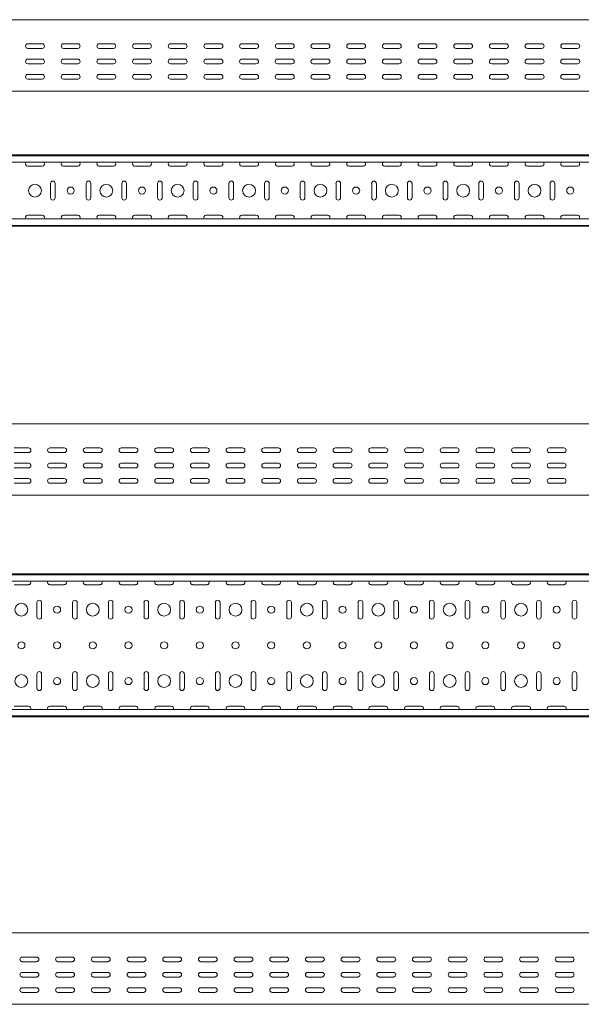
# Model space of a CAD drawing. Header units: millimetres. Extents: x -687 to 2818, y -3045 to -131.
# Tile 9 of 10: x 1198 to 1985, y -1510 to -131. Entities that reach past the tile are written whole.
import ezdxf

# ---------------------------------------------------------------- set-up
doc = ezdxf.new("R2010")
doc.units = ezdxf.units.MM

msp = doc.modelspace()

# ---------------------------------------------------------------- linework, layer by layer
at = {"color": 7, "linetype": 'Continuous', "lineweight": 15}
for p, q in [((2809.2, -131.1), (341.2, -131.1)), ((1229.2, -164.9), (1209.2, -164.9)), ((1279.2, -164.9), (1259.2, -164.9)), ((1329.2, -164.9), (1309.2, -164.9)), ((1379.2, -164.9), (1359.2, -164.9)), ((1429.2, -164.9), (1409.2, -164.9)), ((1479.2, -164.9), (1459.2, -164.9)), ((1529.2, -164.9), (1509.2, -164.9)), ((1579.2, -164.9), (1559.2, -164.9)), ((1629.2, -164.9), (1609.2, -164.9)), ((1679.2, -164.9), (1659.2, -164.9)), ((1729.2, -164.9), (1709.2, -164.9)), ((1779.2, -164.9), (1759.2, -164.9)), ((1829.2, -164.9), (1809.2, -164.9)), ((1879.2, -164.9), (1859.2, -164.9)), ((1929.2, -164.9), (1909.2, -164.9)), ((1979.2, -164.9), (1959.2, -164.9)), ((1209.2, -171.4), (1229.2, -171.4)), ((1259.2, -171.4), (1279.2, -171.4)), ((1309.2, -171.4), (1329.2, -171.4)), ((1359.2, -171.4), (1379.2, -171.4)), ((1409.2, -171.4), (1429.2, -171.4)), ((1459.2, -171.4), (1479.2, -171.4)), ((1509.2, -171.4), (1529.2, -171.4)), ((1559.2, -171.4), (1579.2, -171.4)), ((1609.2, -171.4), (1629.2, -171.4)), ((1659.2, -171.4), (1679.2, -171.4)), ((1709.2, -171.4), (1729.2, -171.4)), ((1759.2, -171.4), (1779.2, -171.4)), ((1809.2, -171.4), (1829.2, -171.4)), ((1859.2, -171.4), (1879.2, -171.4)), ((1909.2, -171.4), (1929.2, -171.4)), ((1959.2, -171.4), (1979.2, -171.4)), ((1209.2, -186.4), (1229.2, -186.4)), ((1229.2, -192.9), (1209.2, -192.9)), ((1259.2, -186.4), (1279.2, -186.4)), ((1279.2, -192.9), (1259.2, -192.9)), ((1309.2, -186.4), (1329.2, -186.4)), ((1329.2, -192.9), (1309.2, -192.9)), ((1359.2, -186.4), (1379.2, -186.4)), ((1379.2, -192.9), (1359.2, -192.9)), ((1409.2, -186.4), (1429.2, -186.4)), ((1429.2, -192.9), (1409.2, -192.9)), ((1459.2, -186.4), (1479.2, -186.4)), ((1479.2, -192.9), (1459.2, -192.9)), ((1509.2, -186.4), (1529.2, -186.4)), ((1529.2, -192.9), (1509.2, -192.9)), ((1559.2, -186.4), (1579.2, -186.4)), ((1579.2, -192.9), (1559.2, -192.9)), ((1609.2, -186.4), (1629.2, -186.4)), ((1629.2, -192.9), (1609.2, -192.9)), ((1659.2, -186.4), (1679.2, -186.4)), ((1679.2, -192.9), (1659.2, -192.9)), ((1709.2, -186.4), (1729.2, -186.4)), ((1729.2, -192.9), (1709.2, -192.9)), ((1759.2, -186.4), (1779.2, -186.4)), ((1779.2, -192.9), (1759.2, -192.9)), ((1809.2, -186.4), (1829.2, -186.4)), ((1829.2, -192.9), (1809.2, -192.9)), ((1859.2, -186.4), (1879.2, -186.4)), ((1879.2, -192.9), (1859.2, -192.9)), ((1909.2, -186.4), (1929.2, -186.4)), ((1929.2, -192.9), (1909.2, -192.9)), ((1959.2, -186.4), (1979.2, -186.4)), ((1979.2, -192.9), (1959.2, -192.9)), ((1209.2, -207.9), (1229.2, -207.9)), ((1229.2, -214.4), (1209.2, -214.4)), ((1259.2, -207.9), (1279.2, -207.9)), ((1279.2, -214.4), (1259.2, -214.4)), ((1309.2, -207.9), (1329.2, -207.9)), ((1329.2, -214.4), (1309.2, -214.4)), ((1359.2, -207.9), (1379.2, -207.9)), ((1379.2, -214.4), (1359.2, -214.4)), ((1409.2, -207.9), (1429.2, -207.9)), ((1429.2, -214.4), (1409.2, -214.4)), ((1459.2, -207.9), (1479.2, -207.9)), ((1479.2, -214.4), (1459.2, -214.4)), ((1509.2, -207.9), (1529.2, -207.9)), ((1529.2, -214.4), (1509.2, -214.4)), ((1559.2, -207.9), (1579.2, -207.9)), ((1579.2, -214.4), (1559.2, -214.4)), ((1609.2, -207.9), (1629.2, -207.9)), ((1629.2, -214.4), (1609.2, -214.4)), ((1659.2, -207.9), (1679.2, -207.9)), ((1679.2, -214.4), (1659.2, -214.4)), ((1709.2, -207.9), (1729.2, -207.9)), ((1729.2, -214.4), (1709.2, -214.4)), ((1759.2, -207.9), (1779.2, -207.9)), ((1779.2, -214.4), (1759.2, -214.4)), ((1809.2, -207.9), (1829.2, -207.9)), ((1829.2, -214.4), (1809.2, -214.4)), ((1859.2, -207.9), (1879.2, -207.9)), ((1879.2, -214.4), (1859.2, -214.4)), ((1909.2, -207.9), (1929.2, -207.9)), ((1929.2, -214.4), (1909.2, -214.4)), ((1959.2, -207.9), (1979.2, -207.9)), ((1979.2, -214.4), (1959.2, -214.4)), ((341.2, -231.1), (2809.2, -231.1)), ((341.2, -320.5), (2809.2, -320.5)), ((2809.2, -321.6), (341.2, -321.6)), ((341.2, -330.7), (2809.2, -330.7)), ((1209.2, -336.2), (1229.2, -336.2)), ((1259.2, -336.2), (1279.2, -336.2)), ((1309.2, -336.2), (1329.2, -336.2)), ((1359.2, -336.2), (1379.2, -336.2)), ((1409.2, -336.2), (1429.2, -336.2)), ((1459.2, -336.2), (1479.2, -336.2)), ((1509.2, -336.2), (1529.2, -336.2)), ((1559.2, -336.2), (1579.2, -336.2)), ((1609.2, -336.2), (1629.2, -336.2)), ((1659.2, -336.2), (1679.2, -336.2)), ((1709.2, -336.2), (1729.2, -336.2)), ((1759.2, -336.2), (1779.2, -336.2)), ((1809.2, -336.2), (1829.2, -336.2)), ((1859.2, -336.2), (1879.2, -336.2)), ((1909.2, -336.2), (1929.2, -336.2)), ((1959.2, -336.2), (1979.2, -336.2)), ((1241, -360.5), (1241, -380.5)), ((1247.5, -380.5), (1247.5, -360.5)), ((1291, -360.5), (1291, -380.5)), ((1297.5, -380.5), (1297.5, -360.5)), ((1341, -360.5), (1341, -380.5)), ((1347.5, -380.5), (1347.5, -360.5)), ((1391, -360.5), (1391, -380.5)), ((1397.5, -380.5), (1397.5, -360.5)), ((1441, -360.5), (1441, -380.5)), ((1447.5, -380.5), (1447.5, -360.5)), ((1491, -360.5), (1491, -380.5)), ((1497.5, -380.5), (1497.5, -360.5)), ((1541, -360.5), (1541, -380.5)), ((1547.5, -380.5), (1547.5, -360.5)), ((1591, -360.5), (1591, -380.5)), ((1597.5, -380.5), (1597.5, -360.5)), ((1641, -360.5), (1641, -380.5)), ((1647.5, -380.5), (1647.5, -360.5)), ((1691, -360.5), (1691, -380.5)), ((1697.5, -380.5), (1697.5, -360.5)), ((1741, -360.5), (1741, -380.5)), ((1747.5, -380.5), (1747.5, -360.5)), ((1791, -360.5), (1791, -380.5)), ((1797.5, -380.5), (1797.5, -360.5)), ((1841, -360.5), (1841, -380.5)), ((1847.5, -380.5), (1847.5, -360.5)), ((1891, -360.5), (1891, -380.5)), ((1897.5, -380.5), (1897.5, -360.5)), ((1941, -360.5), (1941, -380.5)), ((1947.5, -380.5), (1947.5, -360.5)), ((2809.2, -410.2), (341.2, -410.2)), ((1229.2, -404.7), (1209.2, -404.7)), ((1279.2, -404.7), (1259.2, -404.7)), ((1329.2, -404.7), (1309.2, -404.7)), ((1379.2, -404.7), (1359.2, -404.7)), ((1429.2, -404.7), (1409.2, -404.7)), ((1479.2, -404.7), (1459.2, -404.7)), ((1529.2, -404.7), (1509.2, -404.7)), ((1579.2, -404.7), (1559.2, -404.7)), ((1629.2, -404.7), (1609.2, -404.7)), ((1679.2, -404.7), (1659.2, -404.7)), ((1729.2, -404.7), (1709.2, -404.7)), ((1779.2, -404.7), (1759.2, -404.7)), ((1829.2, -404.7), (1809.2, -404.7)), ((1879.2, -404.7), (1859.2, -404.7)), ((1929.2, -404.7), (1909.2, -404.7)), ((1979.2, -404.7), (1959.2, -404.7)), ((341.2, -419.3), (2809.2, -419.3)), ((341.2, -420.5), (2809.2, -420.5)), ((2790.2, -697.1), (322.2, -697.1)), ((1210.2, -730.9), (1190.2, -730.9)), ((1190.2, -737.4), (1210.2, -737.4)), ((1260.2, -730.9), (1240.2, -730.9)), ((1240.2, -737.4), (1260.2, -737.4)), ((1310.2, -730.9), (1290.2, -730.9)), ((1290.2, -737.4), (1310.2, -737.4)), ((1360.2, -730.9), (1340.2, -730.9)), ((1340.2, -737.4), (1360.2, -737.4)), ((1410.2, -730.9), (1390.2, -730.9)), ((1390.2, -737.4), (1410.2, -737.4)), ((1460.2, -730.9), (1440.2, -730.9)), ((1440.2, -737.4), (1460.2, -737.4)), ((1510.2, -730.9), (1490.2, -730.9)), ((1490.2, -737.4), (1510.2, -737.4)), ((1560.2, -730.9), (1540.2, -730.9)), ((1540.2, -737.4), (1560.2, -737.4)), ((1610.2, -730.9), (1590.2, -730.9)), ((1590.2, -737.4), (1610.2, -737.4)), ((1660.2, -730.9), (1640.2, -730.9)), ((1640.2, -737.4), (1660.2, -737.4)), ((1710.2, -730.9), (1690.2, -730.9)), ((1690.2, -737.4), (1710.2, -737.4)), ((1760.2, -730.9), (1740.2, -730.9)), ((1740.2, -737.4), (1760.2, -737.4)), ((1810.2, -730.9), (1790.2, -730.9)), ((1790.2, -737.4), (1810.2, -737.4)), ((1860.2, -730.9), (1840.2, -730.9)), ((1840.2, -737.4), (1860.2, -737.4)), ((1910.2, -730.9), (1890.2, -730.9)), ((1890.2, -737.4), (1910.2, -737.4)), ((1960.2, -730.9), (1940.2, -730.9)), ((1940.2, -737.4), (1960.2, -737.4)), ((1210.2, -752.4), (1190.2, -752.4)), ((1260.2, -752.4), (1240.2, -752.4)), ((1310.2, -752.4), (1290.2, -752.4)), ((1360.2, -752.4), (1340.2, -752.4)), ((1410.2, -752.4), (1390.2, -752.4)), ((1460.2, -752.4), (1440.2, -752.4)), ((1510.2, -752.4), (1490.2, -752.4)), ((1560.2, -752.4), (1540.2, -752.4)), ((1610.2, -752.4), (1590.2, -752.4)), ((1660.2, -752.4), (1640.2, -752.4)), ((1710.2, -752.4), (1690.2, -752.4)), ((1760.2, -752.4), (1740.2, -752.4)), ((1810.2, -752.4), (1790.2, -752.4)), ((1860.2, -752.4), (1840.2, -752.4)), ((1910.2, -752.4), (1890.2, -752.4)), ((1960.2, -752.4), (1940.2, -752.4)), ((1190.2, -758.9), (1210.2, -758.9)), ((1240.2, -758.9), (1260.2, -758.9)), ((1290.2, -758.9), (1310.2, -758.9)), ((1340.2, -758.9), (1360.2, -758.9)), ((1390.2, -758.9), (1410.2, -758.9)), ((1440.2, -758.9), (1460.2, -758.9)), ((1490.2, -758.9), (1510.2, -758.9)), ((1540.2, -758.9), (1560.2, -758.9)), ((1590.2, -758.9), (1610.2, -758.9)), ((1640.2, -758.9), (1660.2, -758.9)), ((1690.2, -758.9), (1710.2, -758.9)), ((1740.2, -758.9), (1760.2, -758.9)), ((1790.2, -758.9), (1810.2, -758.9)), ((1840.2, -758.9), (1860.2, -758.9)), ((1890.2, -758.9), (1910.2, -758.9)), ((1940.2, -758.9), (1960.2, -758.9)), ((1210.2, -773.9), (1190.2, -773.9)), ((1190.2, -780.4), (1210.2, -780.4)), ((1260.2, -773.9), (1240.2, -773.9)), ((1240.2, -780.4), (1260.2, -780.4)), ((1310.2, -773.9), (1290.2, -773.9)), ((1290.2, -780.4), (1310.2, -780.4)), ((1360.2, -773.9), (1340.2, -773.9)), ((1340.2, -780.4), (1360.2, -780.4)), ((1410.2, -773.9), (1390.2, -773.9)), ((1390.2, -780.4), (1410.2, -780.4)), ((1460.2, -773.9), (1440.2, -773.9)), ((1440.2, -780.4), (1460.2, -780.4)), ((1510.2, -773.9), (1490.2, -773.9)), ((1490.2, -780.4), (1510.2, -780.4)), ((1560.2, -773.9), (1540.2, -773.9)), ((1540.2, -780.4), (1560.2, -780.4)), ((1610.2, -773.9), (1590.2, -773.9)), ((1590.2, -780.4), (1610.2, -780.4)), ((1660.2, -773.9), (1640.2, -773.9)), ((1640.2, -780.4), (1660.2, -780.4)), ((1710.2, -773.9), (1690.2, -773.9)), ((1690.2, -780.4), (1710.2, -780.4)), ((1760.2, -773.9), (1740.2, -773.9)), ((1740.2, -780.4), (1760.2, -780.4)), ((1810.2, -773.9), (1790.2, -773.9)), ((1790.2, -780.4), (1810.2, -780.4)), ((1860.2, -773.9), (1840.2, -773.9)), ((1840.2, -780.4), (1860.2, -780.4)), ((1910.2, -773.9), (1890.2, -773.9)), ((1890.2, -780.4), (1910.2, -780.4)), ((1960.2, -773.9), (1940.2, -773.9)), ((1940.2, -780.4), (1960.2, -780.4)), ((322.2, -797.1), (2790.2, -797.1)), ((322.2, -907.4), (2790.2, -907.4)), ((2790.2, -908.5), (322.2, -908.5)), ((322.2, -917.6), (2790.2, -917.6)), ((1210.2, -922.4), (1190.2, -922.4)), ((1260.2, -922.4), (1240.2, -922.4)), ((1310.2, -922.4), (1290.2, -922.4)), ((1360.2, -922.4), (1340.2, -922.4)), ((1410.2, -922.4), (1390.2, -922.4)), ((1460.2, -922.4), (1440.2, -922.4)), ((1510.2, -922.4), (1490.2, -922.4)), ((1560.2, -922.4), (1540.2, -922.4)), ((1610.2, -922.4), (1590.2, -922.4)), ((1660.2, -922.4), (1640.2, -922.4)), ((1710.2, -922.4), (1690.2, -922.4)), ((1760.2, -922.4), (1740.2, -922.4)), ((1810.2, -922.4), (1790.2, -922.4)), ((1860.2, -922.4), (1840.2, -922.4)), ((1910.2, -922.4), (1890.2, -922.4)), ((1960.2, -922.4), (1940.2, -922.4)), ((1222, -967.4), (1222, -947.4)), ((1228.5, -947.4), (1228.5, -967.4)), ((1272, -967.4), (1272, -947.4)), ((1278.5, -947.4), (1278.5, -967.4)), ((1322, -967.4), (1322, -947.4)), ((1328.5, -947.4), (1328.5, -967.4)), ((1372, -967.4), (1372, -947.4)), ((1378.5, -947.4), (1378.5, -967.4)), ((1422, -967.4), (1422, -947.4)), ((1428.5, -947.4), (1428.5, -967.4)), ((1472, -967.4), (1472, -947.4)), ((1478.5, -947.4), (1478.5, -967.4)), ((1522, -967.4), (1522, -947.4)), ((1528.5, -947.4), (1528.5, -967.4)), ((1572, -967.4), (1572, -947.4)), ((1578.5, -947.4), (1578.5, -967.4)), ((1622, -967.4), (1622, -947.4)), ((1628.5, -947.4), (1628.5, -967.4)), ((1672, -967.4), (1672, -947.4)), ((1678.5, -947.4), (1678.5, -967.4)), ((1722, -967.4), (1722, -947.4)), ((1728.5, -947.4), (1728.5, -967.4)), ((1772, -967.4), (1772, -947.4)), ((1778.5, -947.4), (1778.5, -967.4)), ((1822, -967.4), (1822, -947.4)), ((1828.5, -947.4), (1828.5, -967.4)), ((1872, -967.4), (1872, -947.4)), ((1878.5, -947.4), (1878.5, -967.4)), ((1922, -967.4), (1922, -947.4)), ((1928.5, -947.4), (1928.5, -967.4)), ((1972, -967.4), (1972, -947.4)), ((1978.5, -947.4), (1978.5, -967.4)), ((1222, -1067.4), (1222, -1047.4)), ((1228.5, -1047.4), (1228.5, -1067.4)), ((1272, -1067.4), (1272, -1047.4)), ((1278.5, -1047.4), (1278.5, -1067.4)), ((1322, -1067.4), (1322, -1047.4)), ((1328.5, -1047.4), (1328.5, -1067.4)), ((1372, -1067.4), (1372, -1047.4)), ((1378.5, -1047.4), (1378.5, -1067.4)), ((1422, -1067.4), (1422, -1047.4)), ((1428.5, -1047.4), (1428.5, -1067.4)), ((1472, -1067.4), (1472, -1047.4)), ((1478.5, -1047.4), (1478.5, -1067.4)), ((1522, -1067.4), (1522, -1047.4)), ((1528.5, -1047.4), (1528.5, -1067.4)), ((1572, -1067.4), (1572, -1047.4)), ((1578.5, -1047.4), (1578.5, -1067.4)), ((1622, -1067.4), (1622, -1047.4)), ((1628.5, -1047.4), (1628.5, -1067.4)), ((1672, -1067.4), (1672, -1047.4)), ((1678.5, -1047.4), (1678.5, -1067.4)), ((1722, -1067.4), (1722, -1047.4)), ((1728.5, -1047.4), (1728.5, -1067.4)), ((1772, -1067.4), (1772, -1047.4)), ((1778.5, -1047.4), (1778.5, -1067.4)), ((1822, -1067.4), (1822, -1047.4)), ((1828.5, -1047.4), (1828.5, -1067.4)), ((1872, -1067.4), (1872, -1047.4)), ((1878.5, -1047.4), (1878.5, -1067.4)), ((1922, -1067.4), (1922, -1047.4)), ((1928.5, -1047.4), (1928.5, -1067.4)), ((1972, -1067.4), (1972, -1047.4)), ((1978.5, -1047.4), (1978.5, -1067.4)), ((2790.2, -1097.2), (322.2, -1097.2)), ((1190.2, -1092.4), (1210.2, -1092.4)), ((1240.2, -1092.4), (1260.2, -1092.4)), ((1290.2, -1092.4), (1310.2, -1092.4)), ((1340.2, -1092.4), (1360.2, -1092.4)), ((1390.2, -1092.4), (1410.2, -1092.4)), ((1440.2, -1092.4), (1460.2, -1092.4)), ((1490.2, -1092.4), (1510.2, -1092.4)), ((1540.2, -1092.4), (1560.2, -1092.4)), ((1590.2, -1092.4), (1610.2, -1092.4)), ((1640.2, -1092.4), (1660.2, -1092.4)), ((1690.2, -1092.4), (1710.2, -1092.4)), ((1740.2, -1092.4), (1760.2, -1092.4)), ((1790.2, -1092.4), (1810.2, -1092.4)), ((1840.2, -1092.4), (1860.2, -1092.4)), ((1890.2, -1092.4), (1910.2, -1092.4)), ((1940.2, -1092.4), (1960.2, -1092.4)), ((322.2, -1106.3), (2790.2, -1106.3)), ((322.2, -1107.4), (2790.2, -1107.4)), ((2801.4, -1410.1), (333.4, -1410.1)), ((1221.4, -1443.9), (1201.4, -1443.9)), ((1271.4, -1443.9), (1251.4, -1443.9)), ((1321.4, -1443.9), (1301.4, -1443.9)), ((1371.4, -1443.9), (1351.4, -1443.9)), ((1421.4, -1443.9), (1401.4, -1443.9)), ((1471.4, -1443.9), (1451.4, -1443.9)), ((1521.4, -1443.9), (1501.4, -1443.9)), ((1571.4, -1443.9), (1551.4, -1443.9)), ((1621.4, -1443.9), (1601.4, -1443.9)), ((1671.4, -1443.9), (1651.4, -1443.9)), ((1721.4, -1443.9), (1701.4, -1443.9)), ((1771.4, -1443.9), (1751.4, -1443.9)), ((1821.4, -1443.9), (1801.4, -1443.9)), ((1871.4, -1443.9), (1851.4, -1443.9)), ((1921.4, -1443.9), (1901.4, -1443.9)), ((1971.4, -1443.9), (1951.4, -1443.9)), ((1201.4, -1450.4), (1221.4, -1450.4)), ((1251.4, -1450.4), (1271.4, -1450.4)), ((1301.4, -1450.4), (1321.4, -1450.4)), ((1351.4, -1450.4), (1371.4, -1450.4)), ((1401.4, -1450.4), (1421.4, -1450.4)), ((1451.4, -1450.4), (1471.4, -1450.4)), ((1501.4, -1450.4), (1521.4, -1450.4)), ((1551.4, -1450.4), (1571.4, -1450.4)), ((1601.4, -1450.4), (1621.4, -1450.4)), ((1651.4, -1450.4), (1671.4, -1450.4)), ((1701.4, -1450.4), (1721.4, -1450.4)), ((1751.4, -1450.4), (1771.4, -1450.4)), ((1801.4, -1450.4), (1821.4, -1450.4)), ((1851.4, -1450.4), (1871.4, -1450.4)), ((1901.4, -1450.4), (1921.4, -1450.4)), ((1951.4, -1450.4), (1971.4, -1450.4)), ((1221.4, -1465.4), (1201.4, -1465.4)), ((1201.4, -1471.9), (1221.4, -1471.9)), ((1271.4, -1465.4), (1251.4, -1465.4)), ((1251.4, -1471.9), (1271.4, -1471.9)), ((1321.4, -1465.4), (1301.4, -1465.4)), ((1301.4, -1471.9), (1321.4, -1471.9)), ((1371.4, -1465.4), (1351.4, -1465.4)), ((1351.4, -1471.9), (1371.4, -1471.9)), ((1421.4, -1465.4), (1401.4, -1465.4)), ((1401.4, -1471.9), (1421.4, -1471.9)), ((1471.4, -1465.4), (1451.4, -1465.4)), ((1451.4, -1471.9), (1471.4, -1471.9)), ((1521.4, -1465.4), (1501.4, -1465.4)), ((1501.4, -1471.9), (1521.4, -1471.9)), ((1571.4, -1465.4), (1551.4, -1465.4)), ((1551.4, -1471.9), (1571.4, -1471.9)), ((1621.4, -1465.4), (1601.4, -1465.4)), ((1601.4, -1471.9), (1621.4, -1471.9)), ((1671.4, -1465.4), (1651.4, -1465.4)), ((1651.4, -1471.9), (1671.4, -1471.9)), ((1721.4, -1465.4), (1701.4, -1465.4)), ((1701.4, -1471.9), (1721.4, -1471.9)), ((1771.4, -1465.4), (1751.4, -1465.4)), ((1751.4, -1471.9), (1771.4, -1471.9)), ((1821.4, -1465.4), (1801.4, -1465.4)), ((1801.4, -1471.9), (1821.4, -1471.9)), ((1871.4, -1465.4), (1851.4, -1465.4)), ((1851.4, -1471.9), (1871.4, -1471.9)), ((1921.4, -1465.4), (1901.4, -1465.4)), ((1901.4, -1471.9), (1921.4, -1471.9)), ((1971.4, -1465.4), (1951.4, -1465.4)), ((1951.4, -1471.9), (1971.4, -1471.9)), ((1221.4, -1486.9), (1201.4, -1486.9)), ((1271.4, -1486.9), (1251.4, -1486.9)), ((1321.4, -1486.9), (1301.4, -1486.9)), ((1371.4, -1486.9), (1351.4, -1486.9)), ((1421.4, -1486.9), (1401.4, -1486.9)), ((1471.4, -1486.9), (1451.4, -1486.9)), ((1521.4, -1486.9), (1501.4, -1486.9)), ((1571.4, -1486.9), (1551.4, -1486.9)), ((1621.4, -1486.9), (1601.4, -1486.9)), ((1671.4, -1486.9), (1651.4, -1486.9)), ((1721.4, -1486.9), (1701.4, -1486.9)), ((1771.4, -1486.9), (1751.4, -1486.9)), ((1821.4, -1486.9), (1801.4, -1486.9)), ((1871.4, -1486.9), (1851.4, -1486.9)), ((1921.4, -1486.9), (1901.4, -1486.9)), ((1971.4, -1486.9), (1951.4, -1486.9)), ((1201.4, -1493.4), (1221.4, -1493.4)), ((1251.4, -1493.4), (1271.4, -1493.4)), ((1301.4, -1493.4), (1321.4, -1493.4)), ((1351.4, -1493.4), (1371.4, -1493.4)), ((1401.4, -1493.4), (1421.4, -1493.4)), ((1451.4, -1493.4), (1471.4, -1493.4)), ((1501.4, -1493.4), (1521.4, -1493.4)), ((1551.4, -1493.4), (1571.4, -1493.4)), ((1601.4, -1493.4), (1621.4, -1493.4)), ((1651.4, -1493.4), (1671.4, -1493.4)), ((1701.4, -1493.4), (1721.4, -1493.4)), ((1751.4, -1493.4), (1771.4, -1493.4)), ((1801.4, -1493.4), (1821.4, -1493.4)), ((1851.4, -1493.4), (1871.4, -1493.4)), ((1901.4, -1493.4), (1921.4, -1493.4)), ((1951.4, -1493.4), (1971.4, -1493.4)), ((333.4, -1510.1), (2801.4, -1510.1))]:
    msp.add_line(p, q, dxfattribs=at)
for centre, radius in [((1219.2, -370.5), 9), ((1269.2, -370.5), 5), ((1319.2, -370.5), 9), ((1369.2, -370.5), 5), ((1419.2, -370.5), 9), ((1469.2, -370.5), 5), ((1519.2, -370.5), 9), ((1569.2, -370.5), 5), ((1619.2, -370.5), 9), ((1669.2, -370.5), 5), ((1719.2, -370.5), 9), ((1769.2, -370.5), 5), ((1819.2, -370.5), 9), ((1869.2, -370.5), 5), ((1919.2, -370.5), 9), ((1969.2, -370.5), 5), ((1200.2, -957.4), 9), ((1300.2, -957.4), 9), ((1400.2, -957.4), 9), ((1500.2, -957.4), 9), ((1600.2, -957.4), 9), ((1700.2, -957.4), 9), ((1800.2, -957.4), 9), ((1900.2, -957.4), 9), ((1250.2, -957.4), 5), ((1350.2, -957.4), 5), ((1450.2, -957.4), 5), ((1550.2, -957.4), 5), ((1650.2, -957.4), 5), ((1750.2, -957.4), 5), ((1850.2, -957.4), 5), ((1950.2, -957.4), 5), ((1200.2, -1007.4), 5), ((1250.2, -1007.4), 5), ((1300.2, -1007.4), 5), ((1350.2, -1007.4), 5), ((1400.2, -1007.4), 5), ((1450.2, -1007.4), 5), ((1500.2, -1007.4), 5), ((1550.2, -1007.4), 5), ((1600.2, -1007.4), 5), ((1650.2, -1007.4), 5), ((1700.2, -1007.4), 5), ((1750.2, -1007.4), 5), ((1800.2, -1007.4), 5), ((1850.2, -1007.4), 5), ((1900.2, -1007.4), 5), ((1950.2, -1007.4), 5), ((1200.2, -1057.4), 9), ((1250.2, -1057.4), 5), ((1300.2, -1057.4), 9), ((1350.2, -1057.4), 5), ((1400.2, -1057.4), 9), ((1450.2, -1057.4), 5), ((1500.2, -1057.4), 9), ((1550.2, -1057.4), 5), ((1600.2, -1057.4), 9), ((1650.2, -1057.4), 5), ((1700.2, -1057.4), 9), ((1750.2, -1057.4), 5), ((1800.2, -1057.4), 9), ((1850.2, -1057.4), 5), ((1900.2, -1057.4), 9), ((1950.2, -1057.4), 5)]:
    msp.add_circle(centre, radius, dxfattribs=at)
for centre, start, end in [((1209.2, -168.1), 90, 270), ((1229.2, -168.1), 270, 90), ((1259.2, -168.1), 90, 270), ((1279.2, -168.1), 270, 90), ((1309.2, -168.1), 90, 270), ((1329.2, -168.1), 270, 90), ((1359.2, -168.1), 90, 270), ((1379.2, -168.1), 270, 90), ((1409.2, -168.1), 90, 270), ((1429.2, -168.1), 270, 90), ((1459.2, -168.1), 90, 270), ((1479.2, -168.1), 270, 90), ((1509.2, -168.1), 90, 270), ((1529.2, -168.1), 270, 90), ((1559.2, -168.1), 90, 270), ((1579.2, -168.1), 270, 90), ((1609.2, -168.1), 90, 270), ((1629.2, -168.1), 270, 90), ((1659.2, -168.1), 90, 270), ((1679.2, -168.1), 270, 90), ((1709.2, -168.1), 90, 270), ((1729.2, -168.1), 270, 90), ((1759.2, -168.1), 90, 270), ((1779.2, -168.1), 270, 90), ((1809.2, -168.1), 90, 270), ((1829.2, -168.1), 270, 90), ((1859.2, -168.1), 90, 270), ((1879.2, -168.1), 270, 90), ((1909.2, -168.1), 90, 270), ((1929.2, -168.1), 270, 90), ((1959.2, -168.1), 90, 270), ((1979.2, -168.1), 270, 90), ((1209.2, -189.6), 90, 270), ((1229.2, -189.6), 270, 90), ((1259.2, -189.6), 90, 270), ((1279.2, -189.6), 270, 90), ((1309.2, -189.6), 90, 270), ((1329.2, -189.6), 270, 90), ((1359.2, -189.6), 90, 270), ((1379.2, -189.6), 270, 90), ((1409.2, -189.6), 90, 270), ((1429.2, -189.6), 270, 90), ((1459.2, -189.6), 90, 270), ((1479.2, -189.6), 270, 90), ((1509.2, -189.6), 90, 270), ((1529.2, -189.6), 270, 90), ((1559.2, -189.6), 90, 270), ((1579.2, -189.6), 270, 90), ((1609.2, -189.6), 90, 270), ((1629.2, -189.6), 270, 90), ((1659.2, -189.6), 90, 270), ((1679.2, -189.6), 270, 90), ((1709.2, -189.6), 90, 270), ((1729.2, -189.6), 270, 90), ((1759.2, -189.6), 90, 270), ((1779.2, -189.6), 270, 90), ((1809.2, -189.6), 90, 270), ((1829.2, -189.6), 270, 90), ((1859.2, -189.6), 90, 270), ((1879.2, -189.6), 270, 90), ((1909.2, -189.6), 90, 270), ((1929.2, -189.6), 270, 90), ((1959.2, -189.6), 90, 270), ((1979.2, -189.6), 270, 90), ((1209.2, -211.1), 90, 270), ((1229.2, -211.1), 270, 90), ((1259.2, -211.1), 90, 270), ((1279.2, -211.1), 270, 90), ((1309.2, -211.1), 90, 270), ((1329.2, -211.1), 270, 90), ((1359.2, -211.1), 90, 270), ((1379.2, -211.1), 270, 90), ((1409.2, -211.1), 90, 270), ((1429.2, -211.1), 270, 90), ((1459.2, -211.1), 90, 270), ((1479.2, -211.1), 270, 90), ((1509.2, -211.1), 90, 270), ((1529.2, -211.1), 270, 90), ((1559.2, -211.1), 90, 270), ((1579.2, -211.1), 270, 90), ((1609.2, -211.1), 90, 270), ((1629.2, -211.1), 270, 90), ((1659.2, -211.1), 90, 270), ((1679.2, -211.1), 270, 90), ((1709.2, -211.1), 90, 270), ((1729.2, -211.1), 270, 90), ((1759.2, -211.1), 90, 270), ((1779.2, -211.1), 270, 90), ((1809.2, -211.1), 90, 270), ((1829.2, -211.1), 270, 90), ((1859.2, -211.1), 90, 270), ((1879.2, -211.1), 270, 90), ((1909.2, -211.1), 90, 270), ((1929.2, -211.1), 270, 90), ((1959.2, -211.1), 90, 270), ((1979.2, -211.1), 270, 90), ((1209.2, -333), 135.573, 270), ((1229.2, -333), 270, 44.427), ((1259.2, -333), 135.573, 270), ((1279.2, -333), 270, 44.427), ((1309.2, -333), 135.573, 270), ((1329.2, -333), 270, 44.427), ((1359.2, -333), 135.573, 270), ((1379.2, -333), 270, 44.427), ((1409.2, -333), 135.573, 270), ((1429.2, -333), 270, 44.427), ((1459.2, -333), 135.573, 270), ((1479.2, -333), 270, 44.427), ((1509.2, -333), 135.573, 270), ((1529.2, -333), 270, 44.427), ((1559.2, -333), 135.573, 270), ((1579.2, -333), 270, 44.427), ((1609.2, -333), 135.573, 270), ((1629.2, -333), 270, 44.427), ((1659.2, -333), 135.573, 270), ((1679.2, -333), 270, 44.427), ((1709.2, -333), 135.573, 270), ((1729.2, -333), 270, 44.427), ((1759.2, -333), 135.573, 270), ((1779.2, -333), 270, 44.427), ((1809.2, -333), 135.573, 270), ((1829.2, -333), 270, 44.427), ((1859.2, -333), 135.573, 270), ((1879.2, -333), 270, 44.427), ((1909.2, -333), 135.573, 270), ((1929.2, -333), 270, 44.427), ((1959.2, -333), 135.573, 270), ((1979.2, -333), 270, 44.427), ((1244.2, -360.5), 0, 180), ((1294.2, -360.5), 0, 180), ((1344.2, -360.5), 0, 180), ((1394.2, -360.5), 0, 180), ((1444.2, -360.5), 0, 180), ((1494.2, -360.5), 0, 180), ((1544.2, -360.5), 0, 180), ((1594.2, -360.5), 0, 180), ((1644.2, -360.5), 0, 180), ((1694.2, -360.5), 0, 180), ((1744.2, -360.5), 0, 180), ((1794.2, -360.5), 0, 180), ((1844.2, -360.5), 0, 180), ((1894.2, -360.5), 0, 180), ((1944.2, -360.5), 0, 180), ((1244.2, -380.5), 180, 0), ((1294.2, -380.5), 180, 0), ((1344.2, -380.5), 180, 0), ((1394.2, -380.5), 180, 0), ((1444.2, -380.5), 180, 0), ((1494.2, -380.5), 180, 0), ((1544.2, -380.5), 180, 0), ((1594.2, -380.5), 180, 0), ((1644.2, -380.5), 180, 0), ((1694.2, -380.5), 180, 0), ((1744.2, -380.5), 180, 0), ((1794.2, -380.5), 180, 0), ((1844.2, -380.5), 180, 0), ((1894.2, -380.5), 180, 0), ((1944.2, -380.5), 180, 0), ((1209.2, -408), 90, 224.427), ((1229.2, -408), 315.573, 90), ((1259.2, -408), 90, 224.427), ((1279.2, -408), 315.573, 90), ((1309.2, -408), 90, 224.427), ((1329.2, -408), 315.573, 90), ((1359.2, -408), 90, 224.427), ((1379.2, -408), 315.573, 90), ((1409.2, -408), 90, 224.427), ((1429.2, -408), 315.573, 90), ((1459.2, -408), 90, 224.427), ((1479.2, -408), 315.573, 90), ((1509.2, -408), 90, 224.427), ((1529.2, -408), 315.573, 90), ((1559.2, -408), 90, 224.427), ((1579.2, -408), 315.573, 90), ((1609.2, -408), 90, 224.427), ((1629.2, -408), 315.573, 90), ((1659.2, -408), 90, 224.427), ((1679.2, -408), 315.573, 90), ((1709.2, -408), 90, 224.427), ((1729.2, -408), 315.573, 90), ((1759.2, -408), 90, 224.427), ((1779.2, -408), 315.573, 90), ((1809.2, -408), 90, 224.427), ((1829.2, -408), 315.573, 90), ((1859.2, -408), 90, 224.427), ((1879.2, -408), 315.573, 90), ((1909.2, -408), 90, 224.427), ((1929.2, -408), 315.573, 90), ((1959.2, -408), 90, 224.427), ((1979.2, -408), 315.573, 90), ((1210.2, -734.1), 270, 90), ((1240.2, -734.1), 90, 270), ((1260.2, -734.1), 270, 90), ((1290.2, -734.1), 90, 270), ((1310.2, -734.1), 270, 90), ((1340.2, -734.1), 90, 270), ((1360.2, -734.1), 270, 90), ((1390.2, -734.1), 90, 270), ((1410.2, -734.1), 270, 90), ((1440.2, -734.1), 90, 270), ((1460.2, -734.1), 270, 90), ((1490.2, -734.1), 90, 270), ((1510.2, -734.1), 270, 90), ((1540.2, -734.1), 90, 270), ((1560.2, -734.1), 270, 90), ((1590.2, -734.1), 90, 270), ((1610.2, -734.1), 270, 90), ((1640.2, -734.1), 90, 270), ((1660.2, -734.1), 270, 90), ((1690.2, -734.1), 90, 270), ((1710.2, -734.1), 270, 90), ((1740.2, -734.1), 90, 270), ((1760.2, -734.1), 270, 90), ((1790.2, -734.1), 90, 270), ((1810.2, -734.1), 270, 90), ((1840.2, -734.1), 90, 270), ((1860.2, -734.1), 270, 90), ((1890.2, -734.1), 90, 270), ((1910.2, -734.1), 270, 90), ((1940.2, -734.1), 90, 270), ((1960.2, -734.1), 270, 90), ((1210.2, -755.6), 270, 90), ((1240.2, -755.6), 90, 270), ((1260.2, -755.6), 270, 90), ((1290.2, -755.6), 90, 270), ((1310.2, -755.6), 270, 90), ((1340.2, -755.6), 90, 270), ((1360.2, -755.6), 270, 90), ((1390.2, -755.6), 90, 270), ((1410.2, -755.6), 270, 90), ((1440.2, -755.6), 90, 270), ((1460.2, -755.6), 270, 90), ((1490.2, -755.6), 90, 270), ((1510.2, -755.6), 270, 90), ((1540.2, -755.6), 90, 270), ((1560.2, -755.6), 270, 90), ((1590.2, -755.6), 90, 270), ((1610.2, -755.6), 270, 90), ((1640.2, -755.6), 90, 270), ((1660.2, -755.6), 270, 90), ((1690.2, -755.6), 90, 270), ((1710.2, -755.6), 270, 90), ((1740.2, -755.6), 90, 270), ((1760.2, -755.6), 270, 90), ((1790.2, -755.6), 90, 270), ((1810.2, -755.6), 270, 90), ((1840.2, -755.6), 90, 270), ((1860.2, -755.6), 270, 90), ((1890.2, -755.6), 90, 270), ((1910.2, -755.6), 270, 90), ((1940.2, -755.6), 90, 270), ((1960.2, -755.6), 270, 90), ((1210.2, -777.1), 270, 90), ((1240.2, -777.1), 90, 270), ((1260.2, -777.1), 270, 90), ((1290.2, -777.1), 90, 270), ((1310.2, -777.1), 270, 90), ((1340.2, -777.1), 90, 270), ((1360.2, -777.1), 270, 90), ((1390.2, -777.1), 90, 270), ((1410.2, -777.1), 270, 90), ((1440.2, -777.1), 90, 270), ((1460.2, -777.1), 270, 90), ((1490.2, -777.1), 90, 270), ((1510.2, -777.1), 270, 90), ((1540.2, -777.1), 90, 270), ((1560.2, -777.1), 270, 90), ((1590.2, -777.1), 90, 270), ((1610.2, -777.1), 270, 90), ((1640.2, -777.1), 90, 270), ((1660.2, -777.1), 270, 90), ((1690.2, -777.1), 90, 270), ((1710.2, -777.1), 270, 90), ((1740.2, -777.1), 90, 270), ((1760.2, -777.1), 270, 90), ((1790.2, -777.1), 90, 270), ((1810.2, -777.1), 270, 90), ((1840.2, -777.1), 90, 270), ((1860.2, -777.1), 270, 90), ((1890.2, -777.1), 90, 270), ((1910.2, -777.1), 270, 90), ((1940.2, -777.1), 90, 270), ((1960.2, -777.1), 270, 90), ((1210.2, -919.1), 270, 27.7849), ((1240.2, -919.1), 152.2151, 270), ((1260.2, -919.1), 270, 27.7849), ((1290.2, -919.1), 152.2151, 270), ((1310.2, -919.1), 270, 27.7849), ((1340.2, -919.1), 152.2151, 270), ((1360.2, -919.1), 270, 27.7849), ((1390.2, -919.1), 152.2151, 270), ((1410.2, -919.1), 270, 27.7849), ((1440.2, -919.1), 152.2151, 270), ((1460.2, -919.1), 270, 27.7849), ((1490.2, -919.1), 152.2151, 270), ((1510.2, -919.1), 270, 27.7849), ((1540.2, -919.1), 152.2151, 270), ((1560.2, -919.1), 270, 27.7849), ((1590.2, -919.1), 152.2151, 270), ((1610.2, -919.1), 270, 27.7849), ((1640.2, -919.1), 152.2151, 270), ((1660.2, -919.1), 270, 27.7849), ((1690.2, -919.1), 152.2151, 270), ((1710.2, -919.1), 270, 27.7849), ((1740.2, -919.1), 152.2151, 270), ((1760.2, -919.1), 270, 27.7849), ((1790.2, -919.1), 152.2151, 270), ((1810.2, -919.1), 270, 27.7849), ((1840.2, -919.1), 152.2151, 270), ((1860.2, -919.1), 270, 27.7849), ((1890.2, -919.1), 152.2151, 270), ((1910.2, -919.1), 270, 27.7849), ((1940.2, -919.1), 152.2151, 270), ((1960.2, -919.1), 270, 27.7849), ((1225.2, -947.4), 0, 180), ((1275.2, -947.4), 0, 180), ((1325.2, -947.4), 0, 180), ((1375.2, -947.4), 0, 180), ((1425.2, -947.4), 0, 180), ((1475.2, -947.4), 0, 180), ((1525.2, -947.4), 0, 180), ((1575.2, -947.4), 0, 180), ((1625.2, -947.4), 0, 180), ((1675.2, -947.4), 0, 180), ((1725.2, -947.4), 0, 180), ((1775.2, -947.4), 0, 180), ((1825.2, -947.4), 0, 180), ((1875.2, -947.4), 0, 180), ((1925.2, -947.4), 0, 180), ((1975.2, -947.4), 0, 180), ((1225.2, -967.4), 180, 0), ((1275.2, -967.4), 180, 0), ((1325.2, -967.4), 180, 0), ((1375.2, -967.4), 180, 0), ((1425.2, -967.4), 180, 0), ((1475.2, -967.4), 180, 0), ((1525.2, -967.4), 180, 0), ((1575.2, -967.4), 180, 0), ((1625.2, -967.4), 180, 0), ((1675.2, -967.4), 180, 0), ((1725.2, -967.4), 180, 0), ((1775.2, -967.4), 180, 0), ((1825.2, -967.4), 180, 0), ((1875.2, -967.4), 180, 0), ((1925.2, -967.4), 180, 0), ((1975.2, -967.4), 180, 0), ((1225.2, -1047.4), 0, 180), ((1275.2, -1047.4), 0, 180), ((1325.2, -1047.4), 0, 180), ((1375.2, -1047.4), 0, 180), ((1425.2, -1047.4), 0, 180), ((1475.2, -1047.4), 0, 180), ((1525.2, -1047.4), 0, 180), ((1575.2, -1047.4), 0, 180), ((1625.2, -1047.4), 0, 180), ((1675.2, -1047.4), 0, 180), ((1725.2, -1047.4), 0, 180), ((1775.2, -1047.4), 0, 180), ((1825.2, -1047.4), 0, 180), ((1875.2, -1047.4), 0, 180), ((1925.2, -1047.4), 0, 180), ((1975.2, -1047.4), 0, 180), ((1225.2, -1067.4), 180, 0), ((1275.2, -1067.4), 180, 0), ((1325.2, -1067.4), 180, 0), ((1375.2, -1067.4), 180, 0), ((1425.2, -1067.4), 180, 0), ((1475.2, -1067.4), 180, 0), ((1525.2, -1067.4), 180, 0), ((1575.2, -1067.4), 180, 0), ((1625.2, -1067.4), 180, 0), ((1675.2, -1067.4), 180, 0), ((1725.2, -1067.4), 180, 0), ((1775.2, -1067.4), 180, 0), ((1825.2, -1067.4), 180, 0), ((1875.2, -1067.4), 180, 0), ((1925.2, -1067.4), 180, 0), ((1975.2, -1067.4), 180, 0), ((1210.2, -1095.7), 332.2151, 90), ((1240.2, -1095.7), 90, 207.7849), ((1260.2, -1095.7), 332.2151, 90), ((1290.2, -1095.7), 90, 207.7849), ((1310.2, -1095.7), 332.2151, 90), ((1340.2, -1095.7), 90, 207.7849), ((1360.2, -1095.7), 332.2151, 90), ((1390.2, -1095.7), 90, 207.7849), ((1410.2, -1095.7), 332.2151, 90), ((1440.2, -1095.7), 90, 207.7849), ((1460.2, -1095.7), 332.2151, 90), ((1490.2, -1095.7), 90, 207.7849), ((1510.2, -1095.7), 332.2151, 90), ((1540.2, -1095.7), 90, 207.7849), ((1560.2, -1095.7), 332.2151, 90), ((1590.2, -1095.7), 90, 207.7849), ((1610.2, -1095.7), 332.2151, 90), ((1640.2, -1095.7), 90, 207.7849), ((1660.2, -1095.7), 332.2151, 90), ((1690.2, -1095.7), 90, 207.7849), ((1710.2, -1095.7), 332.2151, 90), ((1740.2, -1095.7), 90, 207.7849), ((1760.2, -1095.7), 332.2151, 90), ((1790.2, -1095.7), 90, 207.7849), ((1810.2, -1095.7), 332.2151, 90), ((1840.2, -1095.7), 90, 207.7849), ((1860.2, -1095.7), 332.2151, 90), ((1890.2, -1095.7), 90, 207.7849), ((1910.2, -1095.7), 332.2151, 90), ((1940.2, -1095.7), 90, 207.7849), ((1960.2, -1095.7), 332.2151, 90), ((1201.4, -1447.1), 90, 270), ((1221.4, -1447.1), 270, 90), ((1251.4, -1447.1), 90, 270), ((1271.4, -1447.1), 270, 90), ((1301.4, -1447.1), 90, 270), ((1321.4, -1447.1), 270, 90), ((1351.4, -1447.1), 90, 270), ((1371.4, -1447.1), 270, 90), ((1401.4, -1447.1), 90, 270), ((1421.4, -1447.1), 270, 90), ((1451.4, -1447.1), 90, 270), ((1471.4, -1447.1), 270, 90), ((1501.4, -1447.1), 90, 270), ((1521.4, -1447.1), 270, 90), ((1551.4, -1447.1), 90, 270), ((1571.4, -1447.1), 270, 90), ((1601.4, -1447.1), 90, 270), ((1621.4, -1447.1), 270, 90), ((1651.4, -1447.1), 90, 270), ((1671.4, -1447.1), 270, 90), ((1701.4, -1447.1), 90, 270), ((1721.4, -1447.1), 270, 90), ((1751.4, -1447.1), 90, 270), ((1771.4, -1447.1), 270, 90), ((1801.4, -1447.1), 90, 270), ((1821.4, -1447.1), 270, 90), ((1851.4, -1447.1), 90, 270), ((1871.4, -1447.1), 270, 90), ((1901.4, -1447.1), 90, 270), ((1921.4, -1447.1), 270, 90), ((1951.4, -1447.1), 90, 270), ((1971.4, -1447.1), 270, 90), ((1201.4, -1468.6), 90, 270), ((1221.4, -1468.6), 270, 90), ((1251.4, -1468.6), 90, 270), ((1271.4, -1468.6), 270, 90), ((1301.4, -1468.6), 90, 270), ((1321.4, -1468.6), 270, 90), ((1351.4, -1468.6), 90, 270), ((1371.4, -1468.6), 270, 90), ((1401.4, -1468.6), 90, 270), ((1421.4, -1468.6), 270, 90), ((1451.4, -1468.6), 90, 270), ((1471.4, -1468.6), 270, 90), ((1501.4, -1468.6), 90, 270), ((1521.4, -1468.6), 270, 90), ((1551.4, -1468.6), 90, 270), ((1571.4, -1468.6), 270, 90), ((1601.4, -1468.6), 90, 270), ((1621.4, -1468.6), 270, 90), ((1651.4, -1468.6), 90, 270), ((1671.4, -1468.6), 270, 90), ((1701.4, -1468.6), 90, 270), ((1721.4, -1468.6), 270, 90), ((1751.4, -1468.6), 90, 270), ((1771.4, -1468.6), 270, 90), ((1801.4, -1468.6), 90, 270), ((1821.4, -1468.6), 270, 90), ((1851.4, -1468.6), 90, 270), ((1871.4, -1468.6), 270, 90), ((1901.4, -1468.6), 90, 270), ((1921.4, -1468.6), 270, 90), ((1951.4, -1468.6), 90, 270), ((1971.4, -1468.6), 270, 90), ((1201.4, -1490.1), 90, 270), ((1221.4, -1490.1), 270, 90), ((1251.4, -1490.1), 90, 270), ((1271.4, -1490.1), 270, 90), ((1301.4, -1490.1), 90, 270), ((1321.4, -1490.1), 270, 90), ((1351.4, -1490.1), 90, 270), ((1371.4, -1490.1), 270, 90), ((1401.4, -1490.1), 90, 270), ((1421.4, -1490.1), 270, 90), ((1451.4, -1490.1), 90, 270), ((1471.4, -1490.1), 270, 90), ((1501.4, -1490.1), 90, 270), ((1521.4, -1490.1), 270, 90), ((1551.4, -1490.1), 90, 270), ((1571.4, -1490.1), 270, 90), ((1601.4, -1490.1), 90, 270), ((1621.4, -1490.1), 270, 90), ((1651.4, -1490.1), 90, 270), ((1671.4, -1490.1), 270, 90), ((1701.4, -1490.1), 90, 270), ((1721.4, -1490.1), 270, 90), ((1751.4, -1490.1), 90, 270), ((1771.4, -1490.1), 270, 90), ((1801.4, -1490.1), 90, 270), ((1821.4, -1490.1), 270, 90), ((1851.4, -1490.1), 90, 270), ((1871.4, -1490.1), 270, 90), ((1901.4, -1490.1), 90, 270), ((1921.4, -1490.1), 270, 90), ((1951.4, -1490.1), 90, 270), ((1971.4, -1490.1), 270, 90)]:
    msp.add_arc(centre, 3.25, start, end, dxfattribs=at)

doc.saveas('drawing.dxf')
